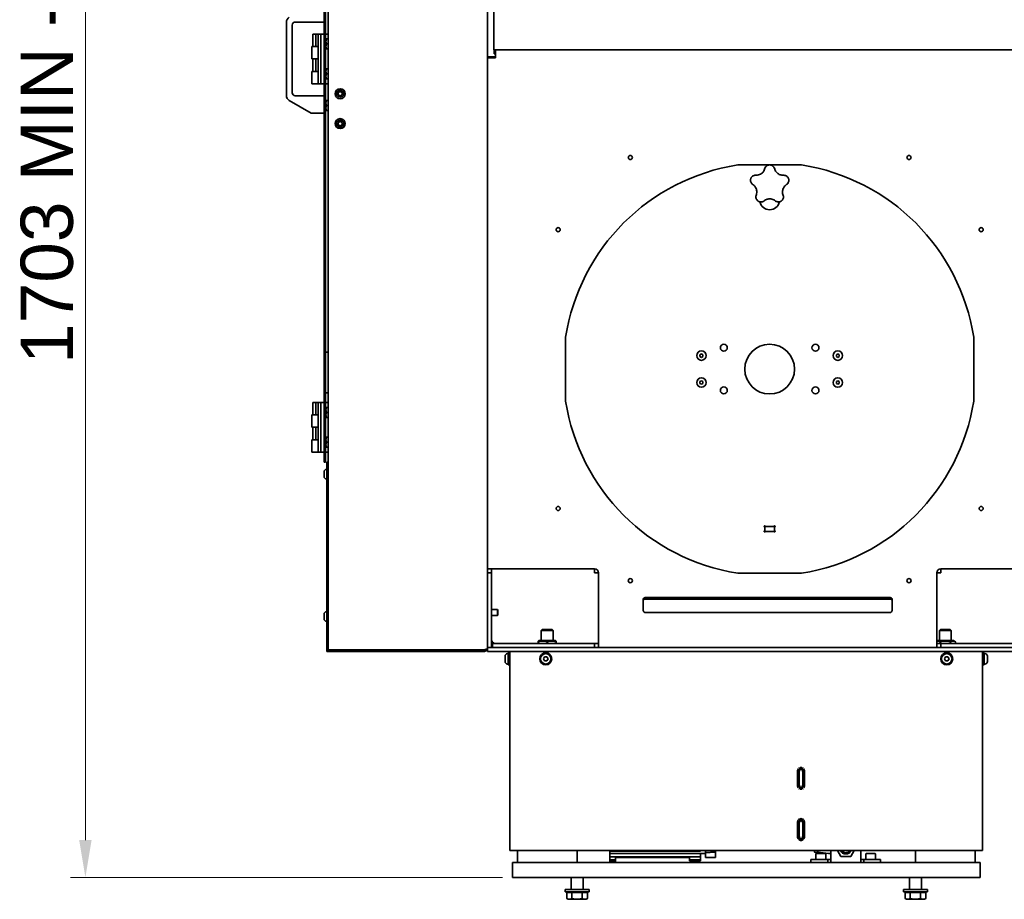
# Model space of a CAD drawing. Header units: millimetres. Extents: x 0 to 7128, y 0 to 5040.
# Tile 25 of 93: x 1463 to 2254, y 766 to 1473. Entities that reach past the tile are written whole.
import ezdxf

# ---------------------------------------------------------------- set-up
doc = ezdxf.new("R2010")
doc.units = ezdxf.units.MM
doc.header["$LTSCALE"] = 12
doc.linetypes.add('DOUBLE_DASH_CHAIN', pattern=[1.2403, 0.6614, -0.0827, 0.1654, -0.0827, 0.1654, -0.0827])
doc.layers.add('Quote(ISO)', color=7, linetype='Continuous', lineweight=25, true_color=0x80ff00)
doc.layers.add('Spigoli visibili(ISO)', color=7, linetype='Continuous', lineweight=35)
doc.layers.add('Tratto-punto-punto(ISO)', color=7, linetype='DOUBLE_DASH_CHAIN', lineweight=70)
doc.styles.add('Corrente-BSI', font='arial.ttf')
doc.dimstyles.new('DEFAULT-ISO', dxfattribs={"dimscale": 12, "dimtxt": 3.5, "dimasz": 2.5, "dimexe": 1, "dimexo": 1, "dimgap": 0.762, "dimtad": 1, "dimtoh": 1, "dimrnd": 1e-08, "dimtxsty": 'Corrente-BSI', "dimcen": 0.09, "dimdle": 10, "dimclrd": 7, "dimclre": 7, "dimclrt": 7, "dimazin": 2, "dimtfac": 0.571429, "dimtmove": 0, "dimatfit": 3, "dimfxl": 1, "dimtolj": 1, "dimlwd": 5, "dimlwe": 5, "dimarcsym": 0})

# ---------------------------------------------------------------- blocks, each defined once
blk = doc.blocks.new('*D29')
at = {"layer": 'Defpoints', "color": 0, "linetype": 'Continuous', "transparency": 16777216}
for p in [(1515.79, 2146.13), (1923.79, 2146.13), (1862.99, 783.73)]:
    blk.add_point(p, dxfattribs=at)
at = {"layer": 'Quote(ISO)', "color": 7, "linetype": 'Continuous', "lineweight": 5, "transparency": 16777216}
for p, q in [((1911.79, 2146.13), (1503.79, 2146.13)), ((1515.79, 813.73), (1515.79, 2116.13)), ((1850.99, 783.73), (1503.79, 783.73))]:
    blk.add_line(p, q, dxfattribs=at)
at = {"layer": 'Quote(ISO)', "color": 7, "linetype": 'Continuous', "transparency": 16777216}
for points in [[(1510.79, 2116.13), (1520.79, 2116.13), (1515.79, 2146.13)], [(1510.79, 813.73), (1520.79, 813.73), (1515.79, 783.73)]]:
    blk.add_solid(points, dxfattribs=at)
at = {"layer": 'Quote(ISO)', "color": 7, "linetype": 'Continuous', "lineweight": 9, "transparency": 16777216, "insert": (1463.73, 1196.27), "char_height": 42, "attachment_point": 1, "rotation": 90, "style": 'Corrente-BSI'}
blk.add_mtext('\\A1;\\fArial|b0|i0;1703 MIN - 1799 MAX', dxfattribs=at)

msp = doc.modelspace()

# ---------------------------------------------------------------- linework, layer by layer
at = {"layer": 'Spigoli visibili(ISO)'}
for p, q in [((1707.7105, 1762.9321), (1707.7105, 1119.7321)), ((1708.9105, 1119.7321), (1708.9105, 1762.9321)), ((1838.9905, 1762.9321), (1838.9905, 967.7321)), ((1710.9905, 1205.1955), (1710.9905, 1698.2688)), ((1844.1905, 1456.5321), (1844.1905, 1532.5321)), ((1677.3105, 1412.0504), (1677.3105, 1470.6138)), ((1682.1105, 1468.5321), (1682.1105, 1414.1321)), ((1707.7105, 1470.9321), (1684.5105, 1470.9321)), ((1698.5105, 1461.3321), (1700.9105, 1461.3321)), ((1698.5105, 1461.3321), (1698.5105, 1451.3321)), ((1700.9105, 1461.3321), (1702.9105, 1461.3321)), ((1700.9105, 1461.3321), (1700.9105, 1451.3321)), ((1702.9105, 1461.3321), (1704.9105, 1461.3321)), ((1702.9105, 1461.3321), (1702.9105, 1421.3321)), ((1704.9105, 1461.3321), (1707.7105, 1461.3321)), ((1704.9105, 1461.3321), (1704.9105, 1421.3321)), ((1710.9905, 1461.3321), (1708.9105, 1461.3321)), ((1708.9105, 1456.8921), (1709.1645, 1457.3321)), ((1709.1645, 1457.3321), (1709.5218, 1457.3321)), ((1709.5218, 1457.3321), (1710.9905, 1457.3321)), ((1844.1905, 1456.5321), (1844.1905, 1448.5321)), ((1697.7105, 1451.3321), (1700.667, 1451.3321)), ((1697.7105, 1451.3321), (1697.7105, 1441.3321)), ((1700.667, 1451.3321), (1700.9105, 1451.3321)), ((1700.9105, 1451.3321), (1702.9105, 1451.3321)), ((1702.9105, 1451.3321), (1702.1105, 1451.3321)), ((1708.9105, 1449.7721), (1709.1645, 1449.3321)), ((1709.5218, 1449.3321), (1709.1645, 1449.3321)), ((1709.5218, 1453.3321), (1710.9905, 1453.3321)), ((1709.5218, 1449.3321), (1710.9905, 1449.3321)), ((2284.1905, 1448.5321), (1844.1905, 1448.5321)), ((1844.4532, 1445.3321), (1844.4532, 1448.5321)), ((1845.3905, 1448.5321), (1845.3905, 1442.1321)), ((1697.7105, 1441.3321), (1700.667, 1441.3321)), ((1698.5105, 1431.3321), (1698.5105, 1441.3321)), ((1700.667, 1441.3321), (1700.9105, 1441.3321)), ((1700.9105, 1431.3321), (1700.9105, 1441.3321)), ((1700.9105, 1441.3321), (1702.9105, 1441.3321)), ((1702.9105, 1441.3321), (1702.1105, 1441.3321)), ((1842.1905, 1443.0694), (1838.9905, 1443.0694)), ((1845.3905, 1442.1321), (1838.9905, 1442.1321)), ((1842.1905, 1442.1321), (1842.1905, 1443.0694)), ((1842.1905, 1442.8694), (1845.3905, 1442.8694)), ((1845.3905, 1445.3321), (1844.4532, 1445.3321)), ((1708.9105, 1432.8921), (1709.1645, 1433.3321)), ((1709.1645, 1433.3321), (1709.5218, 1433.3321)), ((1710.9905, 1433.3321), (1709.5218, 1433.3321)), ((1697.7105, 1431.3321), (1700.667, 1431.3321)), ((1697.7105, 1421.3321), (1697.7105, 1431.3321)), ((1700.667, 1431.3321), (1700.9105, 1431.3321)), ((1700.9105, 1431.3321), (1702.9105, 1431.3321)), ((1702.9105, 1431.3321), (1702.1105, 1431.3321)), ((1708.9105, 1425.7721), (1709.1645, 1425.3321)), ((1709.5218, 1425.3321), (1709.1645, 1425.3321)), ((1710.9905, 1429.3321), (1709.5218, 1429.3321)), ((1710.9905, 1425.3321), (1709.5218, 1425.3321)), ((1697.7105, 1421.3321), (1702.1105, 1421.3321)), ((1702.9105, 1421.3321), (1702.1105, 1421.3321)), ((1702.9105, 1421.3321), (1704.9105, 1421.3321)), ((1704.9105, 1421.3321), (1707.7105, 1421.3321)), ((1710.9905, 1421.3321), (1708.9105, 1421.3321)), ((1684.5105, 1411.7321), (1707.7105, 1411.7321)), ((1697.3105, 1397.7321), (1679.7105, 1407.8935)), ((1708.9105, 1407.4921), (1709.1645, 1407.9321)), ((1709.1645, 1407.9321), (1709.5218, 1407.9321)), ((1709.5218, 1407.9321), (1710.9905, 1407.9321)), ((1709.5218, 1403.9321), (1710.9905, 1403.9321)), ((1707.7105, 1397.7321), (1697.3105, 1397.7321)), ((1708.9105, 1400.3721), (1709.1645, 1399.9321)), ((1709.5218, 1399.9321), (1709.1645, 1399.9321)), ((1709.5218, 1399.9321), (1710.9905, 1399.9321)), ((2091.481, 1356.1321), (2040.1, 1356.1321)), ((2062.0194, 1353.4739), (2061.7317, 1352.6605)), ((2069.8493, 1352.6605), (2069.5616, 1353.4739)), ((2055.1295, 1347.8637), (2054.267, 1347.8415)), ((2077.314, 1347.8415), (2076.4515, 1347.8637)), ((2051.9364, 1340.6685), (2052.6211, 1340.1435)), ((2078.9599, 1340.1435), (2079.6446, 1340.6685)), ((2055.1429, 1332.3821), (2054.8975, 1331.555)), ((2076.6835, 1331.555), (2076.4381, 1332.3821)), ((2060.9993, 1327.1218), (2061.7101, 1327.6108)), ((2069.8709, 1327.6108), (2070.5817, 1327.1218)), ((1901.7905, 1217.8226), (1901.7905, 1166.4417)), ((2229.7905, 1166.4417), (2229.7905, 1217.8226)), ((1708.9105, 1205.7321), (1710.9905, 1205.7321)), ((1710.9905, 1205.1955), (1710.9905, 1204.5321)), ((1710.9905, 1174.1321), (1710.9905, 1204.5321)), ((2009.7905, 1203.625), (2010.9905, 1204.3178)), ((2009.7905, 1202.2393), (2009.7905, 1203.625)), ((2010.9905, 1204.3178), (2012.1905, 1203.625)), ((2012.1905, 1203.625), (2012.1905, 1202.2393)), ((2119.3905, 1203.625), (2120.5905, 1204.3178)), ((2119.3905, 1202.2393), (2119.3905, 1203.625)), ((2120.5905, 1204.3178), (2121.7905, 1203.625)), ((2121.7905, 1203.625), (2121.7905, 1202.2393)), ((2010.9905, 1201.5465), (2009.7905, 1202.2393)), ((2012.1905, 1202.2393), (2010.9905, 1201.5465)), ((2120.5905, 1201.5465), (2119.3905, 1202.2393)), ((2121.7905, 1202.2393), (2120.5905, 1201.5465)), ((2009.7905, 1182.025), (2010.9905, 1182.7178)), ((2009.7905, 1180.6393), (2009.7905, 1182.025)), ((2010.9905, 1179.9465), (2009.7905, 1180.6393)), ((2010.9905, 1182.7178), (2012.1905, 1182.025)), ((2012.1905, 1180.6393), (2010.9905, 1179.9465)), ((2012.1905, 1182.025), (2012.1905, 1180.6393)), ((2119.3905, 1182.025), (2120.5905, 1182.7178)), ((2119.3905, 1180.6393), (2119.3905, 1182.025)), ((2120.5905, 1179.9465), (2119.3905, 1180.6393)), ((2120.5905, 1182.7178), (2121.7905, 1182.025)), ((2121.7905, 1180.6393), (2120.5905, 1179.9465)), ((2121.7905, 1182.025), (2121.7905, 1180.6393)), ((1708.9105, 1172.9321), (1710.9905, 1172.9321)), ((1710.9905, 1174.1321), (1710.9905, 1173.4688)), ((1710.9905, 1117.3321), (1710.9905, 1173.4688)), ((1698.5105, 1165.3321), (1700.9105, 1165.3321)), ((1698.5105, 1165.3321), (1698.5105, 1155.3321)), ((1700.9105, 1165.3321), (1702.9105, 1165.3321)), ((1700.9105, 1165.3321), (1700.9105, 1155.3321)), ((1702.9105, 1165.3321), (1704.9105, 1165.3321)), ((1702.9105, 1165.3321), (1702.9105, 1125.3321)), ((1704.9105, 1165.3321), (1707.7105, 1165.3321)), ((1704.9105, 1165.3321), (1704.9105, 1125.3321)), ((1710.9905, 1165.3321), (1708.9105, 1165.3321)), ((1708.9105, 1160.8921), (1709.1645, 1161.3321)), ((1709.1645, 1161.3321), (1709.5218, 1161.3321)), ((1709.5218, 1161.3321), (1710.9905, 1161.3321)), ((1709.5218, 1157.3321), (1710.9905, 1157.3321)), ((1697.7105, 1155.3321), (1700.667, 1155.3321)), ((1697.7105, 1155.3321), (1697.7105, 1145.3321)), ((1700.667, 1155.3321), (1700.9105, 1155.3321)), ((1700.9105, 1155.3321), (1702.9105, 1155.3321)), ((1702.9105, 1155.3321), (1702.1105, 1155.3321)), ((1708.9105, 1153.7721), (1709.1645, 1153.3321)), ((1709.5218, 1153.3321), (1709.1645, 1153.3321)), ((1709.5218, 1153.3321), (1710.9905, 1153.3321)), ((1697.7105, 1145.3321), (1700.667, 1145.3321)), ((1698.5105, 1135.3321), (1698.5105, 1145.3321)), ((1700.667, 1145.3321), (1700.9105, 1145.3321)), ((1700.9105, 1135.3321), (1700.9105, 1145.3321)), ((1700.9105, 1145.3321), (1702.9105, 1145.3321)), ((1702.9105, 1145.3321), (1702.1105, 1145.3321)), ((1697.7105, 1135.3321), (1700.667, 1135.3321)), ((1697.7105, 1125.3321), (1697.7105, 1135.3321)), ((1700.667, 1135.3321), (1700.9105, 1135.3321)), ((1700.9105, 1135.3321), (1702.9105, 1135.3321)), ((1702.9105, 1135.3321), (1702.1105, 1135.3321)), ((1708.9105, 1136.8921), (1709.1645, 1137.3321)), ((1709.1645, 1137.3321), (1709.5218, 1137.3321)), ((1710.9905, 1137.3321), (1709.5218, 1137.3321)), ((1710.9905, 1133.3321), (1709.5218, 1133.3321)), ((1697.7105, 1125.3321), (1702.1105, 1125.3321)), ((1702.9105, 1125.3321), (1702.1105, 1125.3321)), ((1702.9105, 1125.3321), (1704.9105, 1125.3321)), ((1704.9105, 1125.3321), (1707.7105, 1125.3321)), ((1708.9105, 1129.7721), (1709.1645, 1129.3321)), ((1710.9905, 1125.3321), (1708.9105, 1125.3321)), ((1709.5218, 1129.3321), (1709.1645, 1129.3321)), ((1710.9905, 1129.3321), (1709.5218, 1129.3321)), ((1707.7105, 1117.3321), (1707.7105, 1119.7321)), ((1707.7105, 1117.3321), (1708.9105, 1117.3321)), ((1708.9105, 1119.7321), (1708.9105, 1117.3321)), ((1709.7905, 1114.9321), (1709.7905, 1117.3321)), ((1710.9905, 1117.3321), (1709.7905, 1117.3321)), ((1710.9905, 1117.3321), (1710.9905, 1114.9321)), ((1707.5905, 1105.8281), (1707.5905, 1109.6361)), ((1709.4865, 1111.5321), (1709.7905, 1111.5321)), ((1709.7905, 1114.9321), (1709.7905, 967.7321)), ((1710.9905, 967.7321), (1710.9905, 1114.9321)), ((1709.4865, 1103.9321), (1709.7905, 1103.9321)), ((2061.7905, 1065.7321), (2062.6849, 1065.7321)), ((2061.7905, 1065.7321), (2061.7905, 1064.8377)), ((2061.7905, 1062.6266), (2061.7905, 1064.8377)), ((2061.7905, 1062.6266), (2061.7905, 1061.7321)), ((2062.6849, 1061.7321), (2061.7905, 1061.7321)), ((2062.6849, 1065.7321), (2068.8961, 1065.7321)), ((2068.8961, 1061.7321), (2062.6849, 1061.7321)), ((2068.1905, 1065.7321), (2063.3905, 1065.7321)), ((2063.3905, 1061.7321), (2068.1905, 1061.7321)), ((2068.8961, 1065.7321), (2069.7905, 1065.7321)), ((2069.7905, 1061.7321), (2068.8961, 1061.7321)), ((2069.7905, 1064.8377), (2069.7905, 1065.7321)), ((2069.7905, 1064.8377), (2069.7905, 1062.6266)), ((2069.7905, 1061.7321), (2069.7905, 1062.6266)), ((1845.3905, 1031.7321), (1838.9905, 1031.7321)), ((1842.1905, 1031.7321), (1842.1905, 1028.5321)), ((1845.3905, 1031.7321), (1924.9905, 1031.7321)), ((1924.9905, 1031.7321), (1924.9905, 1028.5321)), ((2203.3905, 1031.7321), (2282.9905, 1031.7321)), ((2203.3905, 1028.5321), (2203.3905, 1031.7321)), ((1842.1905, 1028.5321), (1838.9905, 1028.5321)), ((1842.1905, 1028.5321), (1842.1905, 971.7321)), ((1924.9905, 1028.5321), (1928.1905, 1028.5321)), ((1928.1905, 1028.5321), (1928.1905, 974.9321)), ((2040.1, 1028.1321), (2091.481, 1028.1321)), ((2200.1905, 974.9321), (2200.1905, 1028.5321)), ((2203.3905, 1028.5321), (2200.1905, 1028.5321)), ((1964.1905, 1007.3772), (1964.1905, 1006.2458)), ((1964.1905, 999.7321), (1964.1905, 1006.2458)), ((1965.7905, 1008.5321), (2162.5905, 1008.5321)), ((2162.5905, 1008.5086), (1965.7905, 1008.5086)), ((2162.5905, 1007.3772), (1965.7905, 1007.3772)), ((2164.1905, 1006.2458), (2164.1905, 1007.3772)), ((2164.1905, 999.7321), (2164.1905, 1006.2458)), ((1842.1905, 998.9321), (1846.9905, 998.9321)), ((1846.9905, 994.1321), (1846.9905, 998.9321)), ((1847.3905, 998.5321), (1846.9905, 998.9321)), ((1847.3905, 998.5321), (1847.3905, 994.5321)), ((1964.1905, 998.1321), (1964.1905, 999.7321)), ((2164.1905, 999.7321), (2164.1905, 998.1321)), ((1707.5905, 991.4281), (1707.5905, 995.2361)), ((1709.4865, 997.1321), (1709.7905, 997.1321)), ((1709.4865, 989.5321), (1709.7905, 989.5321)), ((1842.1905, 994.1321), (1846.9905, 994.1321)), ((1847.3905, 994.5321), (1846.9905, 994.1321)), ((2162.5905, 996.5321), (1965.7905, 996.5321)), ((1882.9905, 982.9321), (1882.1905, 982.1321)), ((1891.7905, 982.1321), (1882.1905, 982.1321)), ((1882.1905, 982.1321), (1882.1905, 973.9721)), ((1882.9905, 982.9321), (1890.9905, 982.9321)), ((1890.9905, 982.9321), (1891.7905, 982.1321)), ((1891.7905, 982.1321), (1891.7905, 973.9721)), ((2202.9905, 982.9321), (2202.1905, 982.1321)), ((2211.7905, 982.1321), (2202.1905, 982.1321)), ((2202.1905, 982.1321), (2202.1905, 973.9721)), ((2202.9905, 982.9321), (2210.9905, 982.9321)), ((2210.9905, 982.9321), (2211.7905, 982.1321)), ((2211.7905, 982.1321), (2211.7905, 973.9721)), ((1880.3505, 973.9721), (1879.7905, 973.6488)), ((1879.7905, 973.0057), (1879.7905, 973.6488)), ((1893.6305, 973.9721), (1880.3505, 973.9721)), ((1893.6305, 973.9721), (1894.1905, 973.6488)), ((1894.1905, 973.6488), (1894.1905, 973.0057)), ((1928.1905, 974.9321), (1928.1905, 968.5321)), ((2200.1905, 974.9321), (2200.1905, 968.5321)), ((2200.3505, 973.9721), (2200.1905, 973.8798)), ((2213.6305, 973.9721), (2200.3505, 973.9721)), ((2213.6305, 973.9721), (2215.3043, 973.0057)), ((1709.7905, 965.3321), (1709.7905, 967.7321)), ((1710.9905, 967.7321), (1710.9905, 965.622)), ((1710.9905, 966.5887), (1713.3905, 966.5887)), ((1836.5905, 966.5321), (1710.9905, 966.5321)), ((1710.9905, 965.622), (1710.9905, 965.3321)), ((1836.5905, 966.5887), (1713.3905, 966.5887)), ((1836.5905, 966.5321), (1836.5905, 965.3321)), ((1838.9905, 968.5321), (1842.1905, 968.5321)), ((1838.9905, 967.7321), (1838.9905, 965.3321)), ((1842.1905, 971.7321), (1842.1905, 968.5321)), ((2285.417, 968.5321), (1842.1905, 968.5321)), ((1842.9905, 971.7321), (1842.9905, 972.8155)), ((1842.9905, 971.7321), (1846.1905, 971.7321)), ((1842.9905, 971.7321), (1842.9905, 968.5321)), ((1924.9905, 971.7321), (1846.1905, 971.7321)), ((1879.7905, 973.0057), (1879.7905, 971.7321)), ((1886.9905, 973.0057), (1886.9905, 971.7321)), ((1894.1905, 973.0057), (1894.1905, 971.7321)), ((1924.9905, 971.7321), (1928.1905, 971.7321)), ((1924.9905, 968.5321), (1924.9905, 971.7321)), ((2200.1905, 971.7321), (2203.3905, 971.7321)), ((2202.8336, 973.0057), (2202.8336, 971.7321)), ((2203.3905, 971.7321), (2282.1905, 971.7321)), ((2203.3905, 971.7321), (2203.3905, 968.5321)), ((2211.1474, 973.0057), (2211.1474, 971.7321)), ((2215.3043, 973.0057), (2215.3043, 971.7321)), ((1709.7905, 965.3321), (1710.9905, 965.3321)), ((1710.9905, 965.3321), (1836.5905, 965.3321)), ((1842.1905, 965.3321), (1838.9905, 965.3321)), ((1842.1905, 965.3321), (2285.417, 965.3321)), ((1853.0705, 957.1801), (1853.0705, 961.4841)), ((1855.1185, 963.5321), (1855.7105, 963.5321)), ((1855.7105, 964.1321), (1855.7105, 954.5321)), ((1855.7105, 964.1321), (1856.9905, 964.1321)), ((1856.9905, 965.3321), (1856.9905, 805.3321)), ((1859.3905, 965.3321), (2234.5905, 965.3321)), ((1883.943, 959.3321), (1884.8667, 960.9321)), ((1884.8667, 957.7321), (1883.943, 959.3321)), ((1884.8667, 960.9321), (1886.7143, 960.9321)), ((1886.7143, 957.7321), (1884.8667, 957.7321)), ((1886.7143, 960.9321), (1887.638, 959.3321)), ((1887.638, 959.3321), (1886.7143, 957.7321)), ((2206.343, 959.3321), (2207.2667, 960.9321)), ((2207.2667, 957.7321), (2206.343, 959.3321)), ((2207.2667, 960.9321), (2209.1143, 960.9321)), ((2209.1143, 957.7321), (2207.2667, 957.7321)), ((2209.1143, 960.9321), (2210.038, 959.3321)), ((2210.038, 959.3321), (2209.1143, 957.7321)), ((2236.9905, 965.3321), (2236.9905, 805.3321)), ((2236.9905, 964.1321), (2238.2705, 964.1321)), ((2238.2705, 964.1321), (2238.2705, 954.5321)), ((2238.8625, 963.5321), (2238.2705, 963.5321)), ((2240.9105, 961.4841), (2240.9105, 957.1801)), ((1855.1185, 955.1321), (1855.7105, 955.1321)), ((1855.7105, 954.5321), (1856.9905, 954.5321)), ((2236.9905, 954.5321), (2238.2705, 954.5321)), ((2238.8625, 955.1321), (2238.2705, 955.1321)), ((1859.3905, 805.3321), (1856.9905, 805.3321)), ((1859.3905, 805.3321), (2234.5905, 805.3321)), ((1862.9905, 795.7321), (1862.9905, 805.3321)), ((1910.9905, 795.7321), (1910.9905, 805.3321)), ((1937.3905, 805.3321), (1937.3905, 795.7321)), ((1937.3905, 804.8521), (2010.1105, 804.8521)), ((2014.3505, 802.827), (1937.3905, 802.827)), ((1937.3905, 800.3721), (2010.1105, 800.3721)), ((1941.9105, 797.8121), (1941.9105, 799.7321)), ((2001.2705, 799.7321), (1941.9105, 799.7321)), ((2001.2705, 797.8121), (2001.2705, 799.7321)), ((2010.1105, 805.3321), (2010.1105, 804.8521)), ((2010.1105, 802.827), (2010.1105, 800.3721)), ((2010.1105, 800.3721), (2010.1105, 797.8121)), ((2014.3505, 805.3321), (2014.3505, 803.7964)), ((2014.3505, 799.6868), (2014.3505, 803.7964)), ((2022.3505, 805.3321), (2022.3505, 803.9402)), ((2024.246, 805.3321), (2022.3505, 805.0657)), ((2022.3505, 799.7921), (2022.3505, 803.9402)), ((2101.9505, 803.9721), (2101.9505, 805.3321)), ((2101.9505, 803.9721), (2104.0305, 803.1321)), ((2102.9905, 802.4521), (2102.9905, 798.1321)), ((2103.4705, 802.9321), (2110.5105, 802.9321)), ((2104.0305, 803.1321), (2104.0305, 805.3321)), ((2104.0305, 803.1321), (2104.4305, 803.1321)), ((2104.4305, 803.1321), (2104.4305, 805.3321)), ((2110.9905, 802.4521), (2110.9905, 798.1321)), ((2114.9905, 800.5321), (2114.9905, 805.3321)), ((2114.9905, 800.5321), (2114.9905, 795.7321)), ((2123.0645, 800.5321), (2120.2932, 805.3321)), ((2130.9165, 800.5321), (2123.0645, 800.5321)), ((2133.6878, 805.3321), (2130.9165, 800.5321)), ((2138.9905, 805.3321), (2138.9905, 800.5321)), ((2138.9905, 795.7321), (2138.9905, 800.5321)), ((2142.9905, 802.4521), (2142.9905, 798.1321)), ((2143.4705, 802.9321), (2150.5105, 802.9321)), ((2150.9905, 802.4521), (2150.9905, 798.1321)), ((2182.9905, 795.7321), (2182.9905, 805.3321)), ((2230.9905, 795.7321), (2230.9905, 805.3321)), ((2236.9905, 805.3321), (2234.5905, 805.3321)), ((1858.9905, 795.7321), (1862.9905, 795.7321)), ((1858.9905, 795.7321), (1858.9905, 783.7321)), ((1862.9905, 795.7321), (2230.9905, 795.7321)), ((1937.3905, 797.8121), (1941.9105, 797.8121)), ((1937.3905, 796.9321), (1941.9105, 796.9321)), ((1937.8305, 795.7321), (1937.8305, 796.9321)), ((1941.9105, 796.9321), (1941.9105, 797.8121)), ((1941.9105, 795.7321), (1941.9105, 796.9321)), ((2001.2705, 797.8121), (2010.1105, 797.8121)), ((2001.2705, 797.8121), (2001.2705, 796.9321)), ((2001.2705, 796.9321), (2010.1105, 796.9321)), ((2010.1105, 797.8121), (2010.1105, 796.9321)), ((2098.9905, 798.1321), (2101.3905, 798.1321)), ((2098.9905, 798.1321), (2098.9905, 795.7321)), ((2110.1905, 798.1321), (2101.3905, 798.1321)), ((2110.1905, 798.1321), (2112.5905, 798.1321)), ((2112.5905, 795.7321), (2112.5905, 798.1321)), ((2112.5905, 798.1321), (2114.9905, 798.1321)), ((2138.9905, 798.1321), (2141.3905, 798.1321)), ((2141.3905, 798.1321), (2143.7905, 798.1321)), ((2141.3905, 798.1321), (2141.3905, 795.7321)), ((2152.5905, 798.1321), (2143.7905, 798.1321)), ((2152.5905, 798.1321), (2154.9905, 798.1321)), ((2154.9905, 795.7321), (2154.9905, 798.1321)), ((2230.9905, 795.7321), (2234.9905, 795.7321)), ((2234.9905, 783.7321), (2234.9905, 795.7321)), ((1862.9905, 783.7321), (1858.9905, 783.7321)), ((2230.9905, 783.7321), (1862.9905, 783.7321)), ((1906.1905, 774.1321), (1906.1905, 783.7321)), ((1915.7905, 774.1321), (1915.7905, 783.7321)), ((2178.1905, 774.1321), (2178.1905, 783.7321)), ((2187.7905, 774.1321), (2187.7905, 783.7321)), ((2234.9905, 783.7321), (2230.9905, 783.7321)), ((1920.5905, 774.1321), (1901.3905, 774.1321)), ((1901.3905, 774.1321), (1901.3905, 772.1321)), ((1920.5905, 772.1321), (1901.3905, 772.1321)), ((1902.6767, 771.6521), (1906.8336, 771.6521)), ((1902.6767, 771.6521), (1902.6767, 766.7751)), ((1904.3385, 771.6521), (1904.3385, 772.1321)), ((1906.8336, 771.6521), (1915.1474, 771.6521)), ((1906.8336, 771.6521), (1906.8336, 766.7751)), ((1915.1474, 771.6521), (1915.1474, 766.7751)), ((1915.1474, 771.6521), (1919.3043, 771.6521)), ((1917.6425, 771.6521), (1917.6425, 772.1321)), ((1919.3043, 771.6521), (1919.3043, 766.7751)), ((1920.5905, 774.1321), (1920.5905, 772.1321)), ((2192.5905, 774.1321), (2173.3905, 774.1321)), ((2173.3905, 774.1321), (2173.3905, 772.1321)), ((2192.5905, 772.1321), (2173.3905, 772.1321)), ((2174.6767, 771.6521), (2178.8336, 771.6521)), ((2174.6767, 771.6521), (2174.6767, 766.7751)), ((2176.3385, 771.6521), (2176.3385, 772.1321)), ((2178.8336, 771.6521), (2187.1474, 771.6521)), ((2178.8336, 771.6521), (2178.8336, 766.7751)), ((2187.1474, 771.6521), (2187.1474, 766.7751)), ((2187.1474, 771.6521), (2191.3043, 771.6521)), ((2189.6425, 771.6521), (2189.6425, 772.1321)), ((2191.3043, 771.6521), (2191.3043, 766.7751)), ((2192.5905, 774.1321), (2192.5905, 772.1321)), ((1903.7905, 766.1321), (1902.6767, 766.7751)), ((1903.7905, 766.1321), (1904.7551, 766.1321)), ((1904.7551, 766.1321), (1910.9905, 766.1321)), ((1910.9905, 766.1321), (1917.2259, 766.1321)), ((1917.2259, 766.1321), (1918.1905, 766.1321)), ((1918.1905, 766.1321), (1919.3043, 766.7751)), ((2175.7905, 766.1321), (2174.6767, 766.7751)), ((2175.7905, 766.1321), (2176.7551, 766.1321)), ((2176.7551, 766.1321), (2182.9905, 766.1321)), ((2182.9905, 766.1321), (2189.2259, 766.1321)), ((2189.2259, 766.1321), (2190.1905, 766.1321)), ((2190.1905, 766.1321), (2191.3043, 766.7751))]:
    msp.add_line(p, q, dxfattribs=at)
for centre, radius in [((1720.5905, 1413.3321), 4), ((1720.5905, 1413.3321), 2.8), ((1720.5905, 1413.3321), 1.6536), ((1720.5905, 1389.3321), 4), ((1720.5905, 1389.3321), 2.8), ((1720.5905, 1389.3321), 1.6536), ((1953.7905, 1362.1321), 1.6536), ((2177.7905, 1362.1321), 1.6536), ((1895.7905, 1304.1321), 1.6536), ((2235.7905, 1304.1321), 1.6536), ((2028.9582, 1209.3073), 2.8), ((2065.7905, 1192.1321), 20), ((2102.6229, 1209.3073), 2.8), ((2010.9905, 1202.9321), 3.8), ((2120.5905, 1202.9321), 3.8), ((2010.9905, 1181.3321), 3.8), ((2120.5905, 1181.3321), 3.8), ((2028.9582, 1174.9569), 2.8), ((2102.6229, 1174.9569), 2.8), ((1895.7905, 1080.1321), 1.6536), ((2235.7905, 1080.1321), 1.6536), ((1953.7905, 1022.1321), 1.6536), ((2177.7905, 1022.1321), 1.6536), ((1885.7905, 959.3321), 4.8), ((1885.7905, 959.3321), 4.2), ((2208.1905, 959.3321), 4.8), ((2208.1905, 959.3321), 4.2)]:
    msp.add_circle(centre, radius, dxfattribs=at)
for centre, radius, start, end in [((1682.1105, 1470.6138), 4.8, 120, 180), ((1684.5105, 1468.5321), 2.4, 90, 180), ((1682.1105, 1412.0504), 4.8, 180, 240), ((1684.5105, 1414.1321), 2.4, 180, 270), ((2065.7905, 1192.1321), 166, 98.9029839, 171.0970161), ((2065.7905, 1340.1321), 16, 88.954784, 91.045216), ((2065.7905, 1192.1321), 166, 8.9029839, 81.0970161), ((2065.7905, 1340.1321), 16, 160.954784, 163.045216), ((2065.7905, 1340.1321), 16, 16.954784, 19.045216), ((2065.7905, 1340.1321), 16, 232.954784, 235.045216), ((2065.7905, 1328.1321), 8, 191.8255069, 348.1744931), ((2065.7905, 1340.1321), 16, 304.954784, 307.045216), ((2065.7905, 1192.1321), 166, 188.9029839, 261.0970161), ((2065.7905, 1192.1321), 166, 278.9029839, 351.0970161), ((1709.4865, 1109.6361), 1.896, 90, 180), ((1709.4865, 1105.8281), 1.896, 180, 270), ((2061.7905, 1065.7321), 0.4, 41.8103149, 228.1896851), ((2061.7905, 1061.7321), 0.4, 131.8103149, 318.1896851), ((2061.7905, 1062.5321), 0.8, 241.0449756, 270), ((2060.9905, 1064.8377), 0.8, 0, 48.1896851), ((2060.9905, 1062.6266), 0.8, 311.8103149, 0), ((2062.6849, 1066.5321), 0.8, 221.8103149, 270), ((2062.6849, 1060.9321), 0.8, 90, 138.1896851), ((2068.8961, 1066.5321), 0.8, 270, 318.1896851), ((2068.8961, 1060.9321), 0.8, 41.8103149, 90), ((2069.7905, 1065.7321), 0.4, 311.8103149, 138.1896851), ((2069.7905, 1061.7321), 0.4, 221.8103149, 48.1896851), ((2070.5905, 1064.8377), 0.8, 131.8103149, 180), ((2070.5905, 1062.6266), 0.8, 180, 228.1896851), ((2069.7905, 1062.5321), 0.8, 270, 298.9550244), ((1924.9905, 1028.5321), 3.2, 0, 90), ((2203.3905, 1028.5321), 3.2, 90, 180), ((1965.7905, 1006.9321), 1.6, 90, 108.2411534), ((2162.5905, 1006.9321), 1.6, 71.7588466, 90), ((1965.7905, 998.1321), 1.6, 180, 270), ((2162.5905, 998.1321), 1.6, 270, 0), ((1709.4865, 995.2361), 1.896, 90, 180), ((1709.4865, 991.4281), 1.896, 180, 270), ((1845.3905, 974.9321), 3.2, 180, 270), ((1855.1185, 961.4841), 2.048, 90, 180), ((2238.8625, 961.4841), 2.048, 0, 90), ((1855.1185, 957.1801), 2.048, 180, 270), ((2238.8625, 957.1801), 2.048, 270, 0), ((2103.4705, 802.4521), 0.48, 90, 180), ((2110.5105, 802.4521), 0.48, 0, 90), ((2126.9905, 807.3321), 4.8, 204.6243184, 335.3756816), ((2126.9905, 807.3321), 4.24, 208.1445813, 331.8554187), ((2126.9905, 807.3321), 3.76, 212.134928, 327.865072), ((2143.4705, 802.4521), 0.48, 90, 180), ((2150.5105, 802.4521), 0.48, 0, 90)]:
    msp.add_arc(centre, radius, start, end, dxfattribs=at)
for centre, major_axis, start_param, end_param in [((1965.7905, 1007.3772), (-1.6, 0), 4.71238898, 6.28318531), ((1965.7905, 1006.2458), (-1.6, 0), 4.71238898, 6.28318531), ((2162.5905, 1007.3772), (1.6, 0), 0, 1.57079633), ((2162.5905, 1006.2458), (1.6, 0), 0, 1.57079633)]:
    msp.add_ellipse(centre, major_axis=major_axis, ratio=0.70710678, start_param=start_param, end_param=end_param, dxfattribs=at)
for points, weights in [([(1709.5218, 1457.3321), (1708.8551, 1455.3321), (1709.5218, 1453.3321)], [1, 1.15470053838, 1]), ([(1709.5218, 1453.3321), (1708.8551, 1451.3321), (1709.5218, 1449.3321)], [1, 1.15470053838, 1]), ([(1709.5218, 1433.3321), (1708.8551, 1431.3321), (1709.5218, 1429.3321)], [1, 1.15470053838, 1]), ([(1709.5218, 1429.3321), (1708.8551, 1427.3321), (1709.5218, 1425.3321)], [1, 1.15470053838, 1]), ([(1709.5218, 1407.9321), (1708.8551, 1405.9321), (1709.5218, 1403.9321)], [1, 1.15470053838, 1]), ([(1709.5218, 1403.9321), (1708.8551, 1401.9321), (1709.5218, 1399.9321)], [1, 1.15470053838, 1]), ([(1709.5218, 1161.3321), (1708.8551, 1159.3321), (1709.5218, 1157.3321)], [1, 1.15470053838, 1]), ([(1709.5218, 1157.3321), (1708.8551, 1155.3321), (1709.5218, 1153.3321)], [1, 1.15470053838, 1]), ([(1709.5218, 1137.3321), (1708.8551, 1135.3321), (1709.5218, 1133.3321)], [1, 1.15470053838, 1]), ([(1709.5218, 1133.3321), (1708.8551, 1131.3321), (1709.5218, 1129.3321)], [1, 1.15470053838, 1]), ([(1886.9905, 973.0057), (1883.3905, 974.2057), (1879.7905, 973.0057)], [1, 1.15470053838, 1]), ([(1894.1905, 973.0057), (1890.5905, 974.2057), (1886.9905, 973.0057)], [1, 1.15470053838, 1]), ([(2202.8336, 973.0057), (2201.4252, 973.8189), (2200.1905, 973.598)], [1, 1.09985037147, 1.0708053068]), ([(2211.1474, 973.0057), (2206.9905, 974.2057), (2202.8336, 973.0057)], [1, 1.15470053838, 1]), ([(2215.3043, 973.0057), (2213.2259, 974.2057), (2211.1474, 973.0057)], [1, 1.15470053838, 1]), ([(2014.3505, 803.7964), (2018.3572, 803.8684), (2022.3505, 803.9402)], [1.00000026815, 1.0000014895, 1.00000026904]), ([(2022.3505, 799.7921), (2018.3572, 799.7395), (2014.3505, 799.6868)], [1.00000026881, 1.00000148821, 1.00000026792]), ([(1902.6767, 766.7751), (1903.7905, 766.1321), (1904.7551, 766.1321)], [1, 1.0379548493, 1]), ([(1904.7551, 766.1321), (1905.7197, 766.1321), (1906.8336, 766.7751)], [1, 1.0379548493, 1]), ([(1906.8336, 766.7751), (1909.0613, 766.1321), (1910.9905, 766.1321)], [1, 1.0379548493, 1]), ([(1910.9905, 766.1321), (1912.9197, 766.1321), (1915.1474, 766.7751)], [1, 1.0379548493, 1]), ([(1915.1474, 766.7751), (1916.2613, 766.1321), (1917.2259, 766.1321)], [1, 1.0379548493, 1]), ([(1917.2259, 766.1321), (1918.1905, 766.1321), (1919.3043, 766.7751)], [1, 1.0379548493, 1]), ([(2174.6767, 766.7751), (2175.7905, 766.1321), (2176.7551, 766.1321)], [1, 1.0379548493, 1]), ([(2176.7551, 766.1321), (2177.7197, 766.1321), (2178.8336, 766.7751)], [1, 1.0379548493, 1]), ([(2178.8336, 766.7751), (2181.0613, 766.1321), (2182.9905, 766.1321)], [1, 1.0379548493, 1]), ([(2182.9905, 766.1321), (2184.9197, 766.1321), (2187.1474, 766.7751)], [1, 1.0379548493, 1]), ([(2187.1474, 766.7751), (2188.2613, 766.1321), (2189.2259, 766.1321)], [1, 1.0379548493, 1]), ([(2189.2259, 766.1321), (2190.1905, 766.1321), (2191.3043, 766.7751)], [1, 1.0379548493, 1])]:
    msp.add_rational_spline(points, weights, degree=2, dxfattribs=at)
for points, knots in [([(2062.0194, 1353.4739), (2062.152, 1353.8488), (2062.3403, 1354.2032), (2062.8093, 1354.8349), (2063.0833, 1355.1101), (2063.3928, 1355.3418)], [-2.211879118, -2.211879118, -2.211879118, -2.211879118, -2.059736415, -2.059736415, -1.913165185, -1.913165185, -1.913165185, -1.913165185]), ([(2063.3928, 1355.3418), (2063.7136, 1355.582), (2064.0958, 1355.7917), (2064.8709, 1356.0499), (2065.1573, 1356.0927), (2065.3602, 1356.1172), (2065.4115, 1356.1223), (2065.4632, 1356.1268), (2065.475, 1356.1277), (2065.4882, 1356.1287), (2065.4925, 1356.129), (2065.4975, 1356.1294), (2065.4986, 1356.1295), (2065.4986, 1356.1295)], [-0.0933710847, -0.0933710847, -0.0933710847, -0.0933710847, -0.0529853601, -0.0529853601, -0.0206327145, -0.0206327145, -0.0099001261, -0.0099001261, -0.0050887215, -0.0050887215, -0.0021938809, -0.0021938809, 0, 0, 0, 0]), ([(2066.0824, 1356.1295), (2066.0824, 1356.1295), (2066.0829, 1356.1294), (2066.0852, 1356.1293), (2066.0868, 1356.1291), (2066.0933, 1356.1287), (2066.0998, 1356.1282), (2066.1218, 1356.1264), (2066.143, 1356.1247), (2066.2213, 1356.1172), (2066.2875, 1356.1098), (2066.4772, 1356.0825), (2066.6268, 1356.0559), (2067.0891, 1355.9352), (2067.3746, 1355.8257), (2067.8445, 1355.5799), (2068.0257, 1355.4635), (2068.1883, 1355.3418)], [-0.3747665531, -0.3747665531, -0.3747665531, -0.3747665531, -0.3732368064, -0.3732368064, -0.3716001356, -0.3716001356, -0.3679969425, -0.3679969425, -0.3613093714, -0.3613093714, -0.3504770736, -0.3504770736, -0.3336894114, -0.3336894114, -0.3057957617, -0.3057957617, -0.2850498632, -0.2850498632, -0.2850498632, -0.2850498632]), ([(2068.1883, 1355.3418), (2068.5542, 1355.0678), (2068.8695, 1354.7337), (2069.3045, 1354.0795), (2069.4521, 1353.7835), (2069.5616, 1353.4739)], [-1.266508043, -1.266508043, -1.266508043, -1.266508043, -1.093607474, -1.093607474, -0.967966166, -0.967966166, -0.967966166, -0.967966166]), ([(2050.6663, 1345.3532), (2050.6663, 1345.3532), (2050.6665, 1345.3537), (2050.6674, 1345.3557), (2050.668, 1345.3573), (2050.6705, 1345.3633), (2050.673, 1345.3694), (2050.6814, 1345.3898), (2050.6896, 1345.4093), (2050.721, 1345.4815), (2050.7484, 1345.5422), (2050.833, 1345.7141), (2050.9046, 1345.8482), (2051.1622, 1346.2506), (2051.3545, 1346.4882), (2051.7335, 1346.8593), (2051.9002, 1346.9956), (2052.0662, 1347.1126)], [-0.374766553, -0.374766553, -0.374766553, -0.374766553, -0.3732368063, -0.3732368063, -0.3716001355, -0.3716001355, -0.3679969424, -0.3679969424, -0.3613093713, -0.3613093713, -0.3504770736, -0.3504770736, -0.3336894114, -0.3336894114, -0.3057957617, -0.3057957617, -0.2850498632, -0.2850498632, -0.2850498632, -0.2850498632]), ([(2052.0662, 1347.1126), (2052.4399, 1347.3759), (2052.855, 1347.5726), (2053.6116, 1347.7841), (2053.9388, 1347.833), (2054.267, 1347.8415)], [-1.266508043, -1.266508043, -1.266508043, -1.266508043, -1.093607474, -1.093607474, -0.967966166, -0.967966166, -0.967966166, -0.967966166]), ([(2061.7317, 1352.6605), (2061.5518, 1352.1517), (2061.3142, 1351.662), (2060.537, 1350.4382), (2059.9116, 1349.7709), (2059.1759, 1349.2364), (2058.7307, 1348.913), (2058.2505, 1348.642), (2057.1291, 1348.1685), (2056.483, 1347.9966), (2055.5935, 1347.8869), (2055.3614, 1347.8697), (2055.1295, 1347.8637)], [-0.54691656, -0.54691656, -0.54691656, -0.54691656, -0.34101162, -0.34101162, 0, 0, 0, 0.2063447, 0.2063447, 0.45752562, 0.45752562, 0.54597397, 0.54597397, 0.54597397, 0.54597397]), ([(2076.4515, 1347.8637), (2075.912, 1347.8777), (2075.3728, 1347.9523), (2073.9688, 1348.3133), (2073.1408, 1348.7019), (2072.4052, 1349.2364), (2071.96, 1349.5598), (2071.5539, 1349.9328), (2070.7571, 1350.853), (2070.3939, 1351.4144), (2070.0147, 1352.2264), (2069.9266, 1352.4419), (2069.8493, 1352.6605)], [-0.54691656, -0.54691656, -0.54691656, -0.54691656, -0.34101162, -0.34101162, 0, 0, 0, 0.2063447, 0.2063447, 0.45752562, 0.45752562, 0.54597397, 0.54597397, 0.54597397, 0.54597397]), ([(2077.314, 1347.8415), (2077.7115, 1347.8312), (2078.1067, 1347.7617), (2078.8524, 1347.5108), (2079.1988, 1347.3352), (2079.5148, 1347.1126)], [-2.211879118, -2.211879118, -2.211879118, -2.211879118, -2.059736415, -2.059736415, -1.913165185, -1.913165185, -1.913165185, -1.913165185]), ([(2079.5148, 1347.1126), (2079.8424, 1346.8816), (2080.1599, 1346.5829), (2080.645, 1345.9256), (2080.7742, 1345.6664), (2080.8603, 1345.481), (2080.8809, 1345.4338), (2080.9012, 1345.386), (2080.9057, 1345.3751), (2080.9107, 1345.3629), (2080.9124, 1345.3588), (2080.9142, 1345.3543), (2080.9147, 1345.3532), (2080.9147, 1345.3532)], [-0.0933710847, -0.0933710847, -0.0933710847, -0.0933710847, -0.0529853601, -0.0529853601, -0.0206327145, -0.0206327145, -0.0099001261, -0.0099001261, -0.0050887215, -0.0050887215, -0.0021938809, -0.0021938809, 0, 0, 0, 0]), ([(2050.5843, 1342.5518), (2050.455, 1342.9312), (2050.3737, 1343.3595), (2050.3676, 1344.1764), (2050.4155, 1344.462), (2050.4548, 1344.6626), (2050.4658, 1344.7129), (2050.4776, 1344.7635), (2050.4803, 1344.775), (2050.4834, 1344.7878), (2050.4845, 1344.7921), (2050.4857, 1344.7969), (2050.4859, 1344.798), (2050.4859, 1344.798)], [-0.0933710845, -0.0933710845, -0.0933710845, -0.0933710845, -0.05298536, -0.05298536, -0.0206327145, -0.0206327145, -0.009900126, -0.009900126, -0.0050887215, -0.0050887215, -0.0021938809, -0.0021938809, 0, 0, 0, 0]), ([(2051.9364, 1340.6685), (2051.6208, 1340.9104), (2051.3419, 1341.199), (2050.8861, 1341.8403), (2050.709, 1342.1859), (2050.5843, 1342.5518)], [-2.211879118, -2.211879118, -2.211879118, -2.211879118, -2.059736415, -2.059736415, -1.913165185, -1.913165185, -1.913165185, -1.913165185]), ([(2052.6211, 1340.1435), (2053.0493, 1339.8151), (2053.4417, 1339.4378), (2054.3654, 1338.3205), (2054.8068, 1337.5195), (2055.0878, 1336.6546), (2055.2578, 1336.1313), (2055.3671, 1335.5908), (2055.4709, 1334.3781), (2055.4347, 1333.7104), (2055.2642, 1332.8306), (2055.2089, 1332.6045), (2055.1429, 1332.3821)], [-0.54691656, -0.54691656, -0.54691656, -0.54691656, -0.34101162, -0.34101162, 0, 0, 0, 0.2063447, 0.2063447, 0.45752562, 0.45752562, 0.54597397, 0.54597397, 0.54597397, 0.54597397]), ([(2076.4381, 1332.3821), (2076.2846, 1332.8995), (2076.189, 1333.4354), (2076.0984, 1334.8823), (2076.2122, 1335.7898), (2076.4932, 1336.6546), (2076.6633, 1337.1779), (2076.8925, 1337.6794), (2077.5214, 1338.7216), (2077.9431, 1339.2405), (2078.5982, 1339.852), (2078.7759, 1340.0024), (2078.9599, 1340.1435)], [-0.54691656, -0.54691656, -0.54691656, -0.54691656, -0.34101162, -0.34101162, 0, 0, 0, 0.2063447, 0.2063447, 0.45752562, 0.45752562, 0.54597397, 0.54597397, 0.54597397, 0.54597397]), ([(2080.9967, 1342.5518), (2080.8492, 1342.1191), (2080.6289, 1341.716), (2080.1411, 1341.1001), (2079.9052, 1340.8683), (2079.6446, 1340.6685)], [-1.266508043, -1.266508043, -1.266508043, -1.266508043, -1.093607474, -1.093607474, -0.967966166, -0.967966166, -0.967966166, -0.967966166]), ([(2081.0951, 1344.798), (2081.0951, 1344.798), (2081.0952, 1344.7975), (2081.0957, 1344.7953), (2081.0961, 1344.7937), (2081.0977, 1344.7873), (2081.0992, 1344.781), (2081.1044, 1344.7595), (2081.1093, 1344.7389), (2081.1263, 1344.6621), (2081.1398, 1344.5968), (2081.1724, 1344.408), (2081.1933, 1344.2575), (2081.2214, 1343.7805), (2081.2055, 1343.4752), (2081.117, 1342.9523), (2081.0622, 1342.744), (2080.9967, 1342.5518)], [-0.3747665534, -0.3747665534, -0.3747665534, -0.3747665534, -0.3732368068, -0.3732368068, -0.3716001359, -0.3716001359, -0.3679969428, -0.3679969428, -0.3613093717, -0.3613093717, -0.3504770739, -0.3504770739, -0.3336894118, -0.3336894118, -0.305795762, -0.305795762, -0.2850498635, -0.2850498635, -0.2850498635, -0.2850498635]), ([(2054.9107, 1329.2366), (2054.7757, 1329.6734), (2054.7169, 1330.129), (2054.7496, 1330.9139), (2054.8041, 1331.2401), (2054.8975, 1331.555)], [-1.266508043, -1.266508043, -1.266508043, -1.266508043, -1.093607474, -1.093607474, -0.967966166, -0.967966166, -0.967966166, -0.967966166]), ([(2076.6835, 1331.555), (2076.7966, 1331.1738), (2076.8526, 1330.7764), (2076.8444, 1329.9896), (2076.7845, 1329.6059), (2076.6704, 1329.2366)], [-2.211879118, -2.211879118, -2.211879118, -2.211879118, -2.059736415, -2.059736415, -1.913165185, -1.913165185, -1.913165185, -1.913165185]), ([(2056.1514, 1327.3616), (2056.1514, 1327.3616), (2056.1509, 1327.3619), (2056.1493, 1327.3634), (2056.148, 1327.3645), (2056.143, 1327.3687), (2056.138, 1327.3729), (2056.1212, 1327.3872), (2056.1052, 1327.4011), (2056.0462, 1327.4532), (2055.9969, 1327.498), (2055.8596, 1327.6317), (2055.7542, 1327.7411), (2055.4511, 1328.1105), (2055.2845, 1328.3669), (2055.0488, 1328.8419), (2054.9706, 1329.0426), (2054.9107, 1329.2366)], [-0.3747665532, -0.3747665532, -0.3747665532, -0.3747665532, -0.3732368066, -0.3732368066, -0.3716001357, -0.3716001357, -0.3679969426, -0.3679969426, -0.3613093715, -0.3613093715, -0.3504770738, -0.3504770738, -0.3336894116, -0.3336894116, -0.3057957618, -0.3057957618, -0.2850498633, -0.2850498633, -0.2850498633, -0.2850498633]), ([(2058.7903, 1326.4179), (2058.3896, 1326.4122), (2057.9571, 1326.4672), (2057.1782, 1326.7139), (2056.9214, 1326.8476), (2056.7428, 1326.947), (2056.6983, 1326.9731), (2056.6539, 1326.9998), (2056.6438, 1327.006), (2056.6326, 1327.0129), (2056.6288, 1327.0152), (2056.6246, 1327.0178), (2056.6236, 1327.0185), (2056.6236, 1327.0185)], [-0.0933710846, -0.0933710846, -0.0933710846, -0.0933710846, -0.0529853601, -0.0529853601, -0.0206327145, -0.0206327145, -0.0099001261, -0.0099001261, -0.0050887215, -0.0050887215, -0.0021938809, -0.0021938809, 0, 0, 0, 0]), ([(2060.9993, 1327.1218), (2060.6717, 1326.8965), (2060.311, 1326.7204), (2059.5602, 1326.4851), (2059.1768, 1326.4235), (2058.7903, 1326.4179)], [-2.211879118, -2.211879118, -2.211879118, -2.211879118, -2.059736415, -2.059736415, -1.913165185, -1.913165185, -1.913165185, -1.913165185]), ([(2061.7101, 1327.6108), (2062.1547, 1327.9166), (2062.6348, 1328.1732), (2063.9829, 1328.7064), (2064.8811, 1328.8786), (2065.7905, 1328.8786), (2066.3408, 1328.8786), (2066.8885, 1328.8156), (2068.074, 1328.5395), (2068.6978, 1328.2988), (2069.4819, 1327.8648), (2069.6798, 1327.7422), (2069.8709, 1327.6108)], [-0.54691656, -0.54691656, -0.54691656, -0.54691656, -0.34101162, -0.34101162, 0, 0, 0, 0.2063447, 0.2063447, 0.45752562, 0.45752562, 0.54597397, 0.54597397, 0.54597397, 0.54597397]), ([(2072.7907, 1326.4179), (2072.3336, 1326.4245), (2071.8821, 1326.5094), (2071.1457, 1326.783), (2070.8523, 1326.9357), (2070.5817, 1327.1218)], [-1.266508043, -1.266508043, -1.266508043, -1.266508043, -1.093607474, -1.093607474, -0.967966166, -0.967966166, -0.967966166, -0.967966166]), ([(2074.9574, 1327.0185), (2074.9574, 1327.0185), (2074.9569, 1327.0182), (2074.955, 1327.017), (2074.9536, 1327.0161), (2074.948, 1327.0127), (2074.9425, 1327.0093), (2074.9236, 1326.9977), (2074.9055, 1326.9867), (2074.8377, 1326.9467), (2074.7799, 1326.9137), (2074.6103, 1326.8244), (2074.4737, 1326.758), (2074.0287, 1326.5839), (2073.7334, 1326.5047), (2073.2087, 1326.4273), (2072.9937, 1326.415), (2072.7907, 1326.4179)], [-0.3747665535, -0.3747665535, -0.3747665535, -0.3747665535, -0.3732368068, -0.3732368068, -0.371600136, -0.371600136, -0.3679969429, -0.3679969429, -0.3613093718, -0.3613093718, -0.350477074, -0.350477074, -0.3336894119, -0.3336894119, -0.3057957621, -0.3057957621, -0.2850498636, -0.2850498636, -0.2850498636, -0.2850498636]), ([(2076.6704, 1329.2366), (2076.5519, 1328.8537), (2076.366, 1328.4594), (2075.8907, 1327.7949), (2075.6841, 1327.5919), (2075.5344, 1327.4528), (2075.4959, 1327.4186), (2075.4567, 1327.3846), (2075.4477, 1327.3769), (2075.4376, 1327.3684), (2075.4343, 1327.3655), (2075.4305, 1327.3623), (2075.4296, 1327.3616), (2075.4296, 1327.3616)], [-0.0933710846, -0.0933710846, -0.0933710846, -0.0933710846, -0.0529853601, -0.0529853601, -0.0206327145, -0.0206327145, -0.0099001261, -0.0099001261, -0.0050887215, -0.0050887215, -0.0021938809, -0.0021938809, 0, 0, 0, 0]), ([(1836.5905, 965.3321), (1837.4116, 965.3321), (1838.2182, 965.7867), (1838.6435, 966.489), (1838.8691, 966.8616), (1838.9905, 967.2966), (1838.9905, 967.7321)], [0, 0, 0, 0, 1.02632188, 1.02632188, 1.02632188, 1.57079633, 1.57079633, 1.57079633, 1.57079633]), ([(1838.9905, 967.7321), (1838.9905, 967.4831), (1838.536, 967.2341), (1837.8336, 966.985), (1837.461, 966.8529), (1837.0261, 966.7208), (1836.5905, 966.5887)], [0, 0, 0, 0, 1.02632188, 1.02632188, 1.02632188, 1.57079633, 1.57079633, 1.57079633, 1.57079633]), ([(1837.3838, 966.8382), (1837.2728, 966.7372), (1837.1437, 966.6567), (1837.0023, 966.605), (1836.8707, 966.5569), (1836.7306, 966.5321), (1836.5905, 966.5321)], [0.844254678, 0.844254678, 0.844254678, 0.844254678, 1.220509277, 1.220509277, 1.220509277, 1.570796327, 1.570796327, 1.570796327, 1.570796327]), ([(2114.9897, 802.8053), (2114.3509, 802.8877), (2113.7123, 802.9661), (2110.2001, 803.3759), (2107.3172, 803.6332), (2104.4305, 803.812)], [0.83945514, 0.83945514, 0.83945514, 0.83945514, 1.08090993, 1.08090993, 2.1654867, 2.1654867, 2.1654867, 2.1654867])]:
    msp.add_open_spline(points, degree=3, knots=knots, dxfattribs=at)
at = {"layer": 'Tratto-punto-punto(ISO)', "ltscale": 0.296162}
for p, q in [((2088.5905, 868.9321), (2088.5905, 857.7321)), ((2088.9105, 857.7321), (2088.9105, 868.9321)), ((2093.0705, 868.9321), (2093.0705, 857.7321)), ((2093.3905, 857.7321), (2093.3905, 868.9321)), ((2088.5905, 827.7321), (2088.5905, 816.5321)), ((2088.9105, 816.5321), (2088.9105, 827.7321)), ((2093.0705, 827.7321), (2093.0705, 816.5321)), ((2093.3905, 816.5321), (2093.3905, 827.7321))]:
    msp.add_line(p, q, dxfattribs=at)
at = {"layer": 'Tratto-punto-punto(ISO)', "ltscale": 0.199343}
for centre, start, end in [((2090.9905, 868.9321), 0, 180), ((2090.9905, 857.7321), 180, 0), ((2090.9905, 827.7321), 0, 180), ((2090.9905, 816.5321), 180, 0)]:
    msp.add_arc(centre, 2.4, start, end, dxfattribs=at)
at = {"layer": 'Tratto-punto-punto(ISO)', "ltscale": 0.172751}
for centre, start, end in [((2090.9905, 868.9321), 0, 180), ((2090.9905, 857.7321), 180, 0), ((2090.9905, 827.7321), 0, 180), ((2090.9905, 816.5321), 180, 0)]:
    msp.add_arc(centre, 2.08, start, end, dxfattribs=at)

# ---------------------------------------------------------------- dimensions: what is measured, and where the dimension line sits
at = {"layer": 'Quote(ISO)', "color": 7, "linetype": 'Continuous', "lineweight": 9}
dim = msp.add_linear_dim(base=(1515.7905, 2146.1321), p1=(1862.9905, 783.7321), p2=(1923.7905, 2146.1321), angle=90, text='\\fArial|b0|i0;<> MIN - 1799 MAX', dimstyle='DEFAULT-ISO', override={"dimgap": 0.762, "dimtoh": 0, "dimdec": 2, "dimlfac": 1.25, "dimtol": 0, "dimlim": 0, "dimtp": 0, "dimtm": 0, "dimtdec": 2, "dimtofl": 0, "dimatfit": 1}, dxfattribs=at)
dim.commit()
dim.dimension.update_dxf_attribs({"geometry": '*D29', "text_midpoint": (1515.7905, 1483.1321), "dimtype": 160})

doc.saveas('drawing.dxf')
